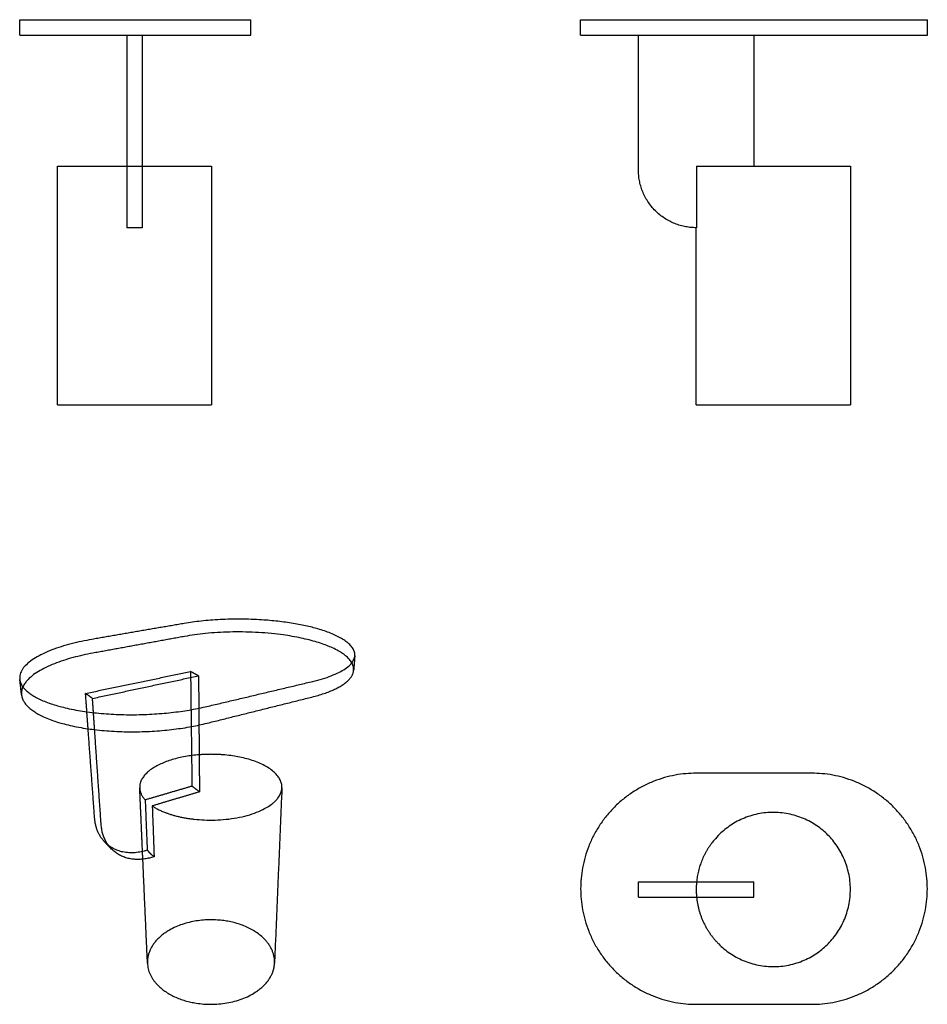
# Model space of a CAD drawing. Header units: millimetres. Extents: x -361 to 817, y -2663 to -1385.
import ezdxf

# ---------------------------------------------------------------- set-up
doc = ezdxf.new("R2010")
doc.units = ezdxf.units.MM
doc.header["$MEASUREMENT"] = 0
doc.layers.add('Make2D$hidden$lines', color=7, linetype='Continuous', true_color=0xffffff)
doc.layers.add('Make2D$visible$lines', color=7, linetype='Continuous', true_color=0x000000)

msp = doc.modelspace()

# ---------------------------------------------------------------- linework, layer by layer
at = {"layer": 'Make2D$hidden$lines'}
for points in [[(-222.3, -1575), (-222.3, -1615), (-222.3, -1655)], [(-202.3, -1575), (-202.3, -1615), (-202.3, -1655)], [(-212.3, -1655), (-217.3, -1655), (-222.3, -1655)], [(-202.3, -1655), (-207.3, -1655), (-212.3, -1655)], [(-147.4, -2185.6), (-206.9, -2196.4), (-266.4, -2207.3)], [(-275.9, -2259.5), (-207.7, -2245.3), (-139.6, -2231.1)], [(-266.9, -2266), (-198, -2251.3), (-129.2, -2236.7)], [(-139.6, -2231.1), (-138.7, -2305.5), (-137.8, -2380)], [(-129.2, -2236.7), (-134.4, -2233.9), (-139.6, -2231.1)], [(-129.2, -2236.7), (-129, -2268.7), (-128.7, -2300.7)], [(-266.9, -2266), (-271.4, -2262.8), (-275.9, -2259.5)], [(-272.6, -2305.4), (-274.2, -2282.5), (-275.9, -2259.5)], [(-264.1, -2306.5), (-265.5, -2286.3), (-266.9, -2266)], [(-201.5, -2474.7), (-203.5, -2428.5), (-205.6, -2382.3)], [(-137.8, -2380), (-168.1, -2388.9), (-198.5, -2397.8)], [(-128, -2387.3), (-132.9, -2383.6), (-137.8, -2380)], [(-198.5, -2397.8), (-197.2, -2430.4), (-195.8, -2462.9)], [(-195.8, -2462.9), (-196, -2463), (-196.2, -2463.1)], [(441.8, -2524.1), (441.8, -2514.1), (441.8, -2504.1)], [(441.8, -2504.1), (516.8, -2504.1), (591.8, -2504.1)], [(591.8, -2524.1), (591.8, -2514.1), (591.8, -2504.1)], [(441.8, -2524.1), (516.8, -2524.1), (591.8, -2524.1)]]:
    msp.add_open_spline(points, degree=2, dxfattribs=at)
for points, weights, knots in [([(72.1, -2229.5), (73.5, -2211.4), (37.2, -2197.3), (-42.4, -2166.4), (-147.4, -2185.6)], [885.085405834, 935.647365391, 1135.57311247, 883.929514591, 1176.56049943], [-349.524143, -349.524143, -349.524143, -235.619449, -235.619449, 0, 0, 0]), ([(-128.4, -2339.2), (-184.8, -2343.6), (-201.6, -2368.9), (-211.3, -2383.6), (-198.5, -2397.8)], [1062.1618755, 930.252215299, 1127.8111916, 1032.32955616, 1067.25562678], [355.62188, 355.62188, 355.62188, 471.696914, 471.696914, 540.854423, 540.854423, 540.854423]), ([(546, -2584.8), (616.8, -2655.6), (687.6, -2584.9), (758.4, -2514.2), (687.7, -2443.3), (616.9, -2372.5), (546.1, -2443.3), (520.8, -2468.5), (517.3, -2504.1)], [1, 0.707106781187, 1, 0.707106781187, 1, 0.707106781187, 1, 0.941782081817, 1], [0, 0, 0, 157.232305, 157.232305, 314.464609, 314.464609, 471.696914, 471.696914, 540.344468, 540.344468, 540.344468]), ([(-30.6, -2609.5), (-28.8, -2563.6), (-96.5, -2554.5), (-170.7, -2544.5), (-192.2, -2592.8), (-195.9, -2601.1), (-195.5, -2609.7)], [1175.94393856, 958.106924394, 1327.64938643, 952.495787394, 1258.33318663, 1167.36067008, 1109.95809997], [170.130267, 170.130267, 170.130267, 314.464609, 314.464609, 471.696914, 471.696914, 504.863103, 504.863103, 504.863103])]:
    msp.add_rational_spline(points, weights, degree=2, knots=knots, dxfattribs=at)
for points, weights in [([(-266.4, -2207.3), (-363, -2224.9), (-359, -2261.4)], [1103.05589115, 807.398509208, 861.052607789]), ([(-196.2, -2463.1), (-229.7, -2474.1), (-250.6, -2452.9)], [1100.69308903, 884.320581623, 910.364412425]), ([(-195.8, -2462.9), (-194, -2465.2), (-191.8, -2467.3)], [1100.93872227, 1095.5137477, 1093.06051264]), ([(-191.8, -2467.3), (-189.5, -2469.4), (-186.9, -2471.4)], [1093.06051264, 1087.87139658, 1085.67312064]), ([(517.3, -2504.1), (516.8, -2509.1), (516.8, -2514.1)], [1, 0.998748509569, 1]), ([(516.8, -2514.1), (516.8, -2519.1), (517.3, -2524.1)], [1, 0.998748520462, 1]), ([(517.3, -2524.1), (520.8, -2559.6), (546, -2584.8)], [1, 0.941943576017, 1])]:
    msp.add_rational_spline(points, weights, degree=2, dxfattribs=at)
at = {"layer": 'Make2D$visible$lines'}
for points in [[(-361.3, -1405), (-361.3, -1395), (-361.3, -1385)], [(-361.3, -1385), (-211.3, -1385), (-61.3, -1385)], [(-61.3, -1405), (-61.3, -1395), (-61.3, -1385)], [(366.8, -1385), (441.8, -1385), (516.8, -1385)], [(366.8, -1405), (366.8, -1395), (366.8, -1385)], [(516.8, -1385), (591.8, -1385), (666.8, -1385)], [(666.8, -1385), (741.8, -1385), (816.8, -1385)], [(816.8, -1405), (816.8, -1395), (816.8, -1385)], [(-361.3, -1405), (-211.3, -1405), (-61.3, -1405)], [(-222.3, -1405), (-222.3, -1490), (-222.3, -1575)], [(-202.3, -1405), (-202.3, -1490), (-202.3, -1575)], [(366.8, -1405), (441.8, -1405), (516.8, -1405)], [(441.8, -1580), (441.8, -1492.5), (441.8, -1405)], [(516.8, -1405), (591.8, -1405), (666.8, -1405)], [(591.8, -1405), (591.8, -1490), (591.8, -1575)], [(666.8, -1405), (741.8, -1405), (816.8, -1405)], [(-312.4, -1885), (-312.4, -1730), (-312.4, -1575)], [(-112.3, -1575), (-112.3, -1730), (-112.3, -1885)], [(517.3, -1575), (517.3, -1615), (517.3, -1655)], [(517.3, -1575), (531.7, -1575), (546, -1575)], [(546, -1575), (631.5, -1575), (717, -1575)], [(717, -1575), (717, -1730), (717, -1885)], [(517.3, -1655), (517, -1655), (516.8, -1655)], [(516.8, -1885), (516.8, -1770), (516.8, -1655)], [(546, -1885), (631.5, -1885), (717, -1885)], [(-147.7, -2168.7), (-207.6, -2179), (-267.6, -2189.4)], [(73.6, -2210.7), (72.9, -2220.1), (72.1, -2229.5)], [(-359, -2261.4), (-360.1, -2251.3), (-361.2, -2241.3)], [(-118.3, -2276.5), (-49.5, -2260.2), (19.2, -2243.9)], [(-118.2, -2298.2), (-50.1, -2281.2), (18, -2264.2)], [(-264.1, -2421.4), (-268.3, -2363.4), (-272.6, -2305.4)], [(-255.6, -2429.8), (-259.9, -2368.2), (-264.1, -2306.5)], [(-128.7, -2300.7), (-128.4, -2344), (-128, -2387.3)], [(666.8, -2363.1), (591.8, -2363.1), (516.8, -2363.1)], [(-128, -2387.3), (-158.7, -2396.4), (-189.3, -2405.6)], [(-21, -2382.2), (-25.8, -2495.9), (-30.6, -2609.7)], [(-189.3, -2405.6), (-188.1, -2438.5), (-186.9, -2471.4)], [(-242.3, -2461.4), (-246.5, -2457.1), (-250.7, -2452.8)], [(-195.5, -2609.9), (-198.5, -2542.3), (-201.5, -2474.7)], [(-186.9, -2471.4), (-187.1, -2471.5), (-187.3, -2471.5)], [(516.8, -2663.1), (591.8, -2663.1), (666.8, -2663.1)]]:
    msp.add_open_spline(points, degree=2, dxfattribs=at)
for points, weights, knots in [([(-312.4, -1575), (-312.5, -1575), (-283.2, -1575), (-212.4, -1575), (-141.6, -1575), (-112.3, -1575), (-112.3, -1575)], [0.853553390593, 0.853553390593, 1, 0.707106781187, 1, 0.853553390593, 0.853553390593], [78.616152, 78.616152, 78.616152, 157.232305, 157.232305, 314.464609, 314.464609, 393.080762, 393.080762, 393.080762]), ([(-312.4, -1885), (-312.5, -1885), (-283.2, -1885), (-212.4, -1885), (-141.6, -1885), (-112.3, -1885), (-112.3, -1885)], [0.853553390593, 0.853553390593, 1, 0.707106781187, 1, 0.853553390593, 0.853553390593], [78.616152, 78.616152, 78.616152, 157.232305, 157.232305, 314.464609, 314.464609, 393.080762, 393.080762, 393.080762]), ([(19.2, -2243.9), (136.7, -2216.1), (38.3, -2179.9), (-42, -2150.4), (-147.7, -2168.7)], [939.15573506, 716.058995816, 1127.15233859, 877.975128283, 1168.13972556], [-471.238898, -471.238898, -471.238898, -235.619449, -235.619449, 0, 0, 0]), ([(-267.6, -2189.4), (-404.8, -2213.1), (-350.8, -2257.7), (-281.2, -2315.2), (-118.3, -2276.5)], [1094.63511728, 722.048307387, 906.638513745, 560.132174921, 865.651126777], [-1092.477796, -1092.477796, -1092.477796, -856.858347, -856.858347, -621.238898, -621.238898, -621.238898]), ([(-359, -2261.4), (-358.1, -2270.4), (-348.6, -2278.6), (-279.4, -2338.5), (-118.2, -2298.2)], [861.052607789, 875.460876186, 915.059287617, 566.086561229, 874.07190065], [-906.737133, -906.737133, -906.737133, -856.858347, -856.858347, -621.238898, -621.238898, -621.238898]), ([(-134.8, -2422.8), (-35.7, -2433.7), (-21.8, -2387), (-10.1, -2347.3), (-94.9, -2339.4), (-111.6, -2337.9), (-128.4, -2339.2)], [1019.72884339, 707.351276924, 1089.0450432, 832.790993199, 1197.12739141, 1108.93370432, 1062.1618755], [0, 0, 0, 157.232305, 157.232305, 314.464609, 314.464609, 355.62188, 355.62188, 355.62188]), ([(516.8, -2363.1), (366.8, -2363.1), (366.8, -2513.1), (366.8, -2663.1), (516.8, -2663.1)], [1, 0.707106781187, 1, 0.707106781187, 1], [0, 0, 0, 235.619449, 235.619449, 471.238898, 471.238898, 471.238898]), ([(666.8, -2663.1), (816.8, -2663.1), (816.8, -2513.1), (816.8, -2363.1), (666.8, -2363.1)], [1, 0.707106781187, 1, 0.707106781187, 1], [0, 0, 0, 235.619449, 235.619449, 471.238898, 471.238898, 471.238898]), ([(-132.1, -2661.6), (-44.4, -2675.4), (-31.4, -2616.1), (-30.7, -2612.9), (-30.6, -2609.7)], [1150.25083842, 799.644264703, 1219.56703823, 1214.96157493, 1219.56703823], [0, 0, 0, 157.232305, 157.232305, 163.666904, 163.666904, 163.666904])]:
    msp.add_rational_spline(points, weights, degree=2, knots=knots, dxfattribs=at)
for points, weights in [([(516.8, -1655), (441.8, -1655), (441.8, -1580)], [1, 0.707106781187, 1]), ([(516.8, -1885), (516.7, -1885), (546, -1885)], [0.853553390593, 0.853553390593, 1]), ([(18, -2264.2), (70.4, -2251.2), (72.1, -2229.5)], [947.576508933, 831.056582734, 885.085405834]), ([(-189.3, -2405.6), (-169.2, -2419.1), (-134.8, -2422.8)], [1051.99002515, 967.035311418, 1019.72884339]), ([(-250.7, -2452.8), (-262.7, -2440.5), (-264.1, -2421.4)], [910.504061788, 926.713431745, 1032.36288286]), ([(-187.3, -2471.5), (-251.3, -2493), (-255.6, -2429.8)], [1085.42748966, 741.525334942, 1017.09728349]), ([(-195.5, -2609.9), (-193.7, -2652), (-132.1, -2661.6)], [1108.57475703, 896.054342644, 1150.25083842])]:
    msp.add_rational_spline(points, weights, degree=2, dxfattribs=at)

doc.saveas('drawing.dxf')
